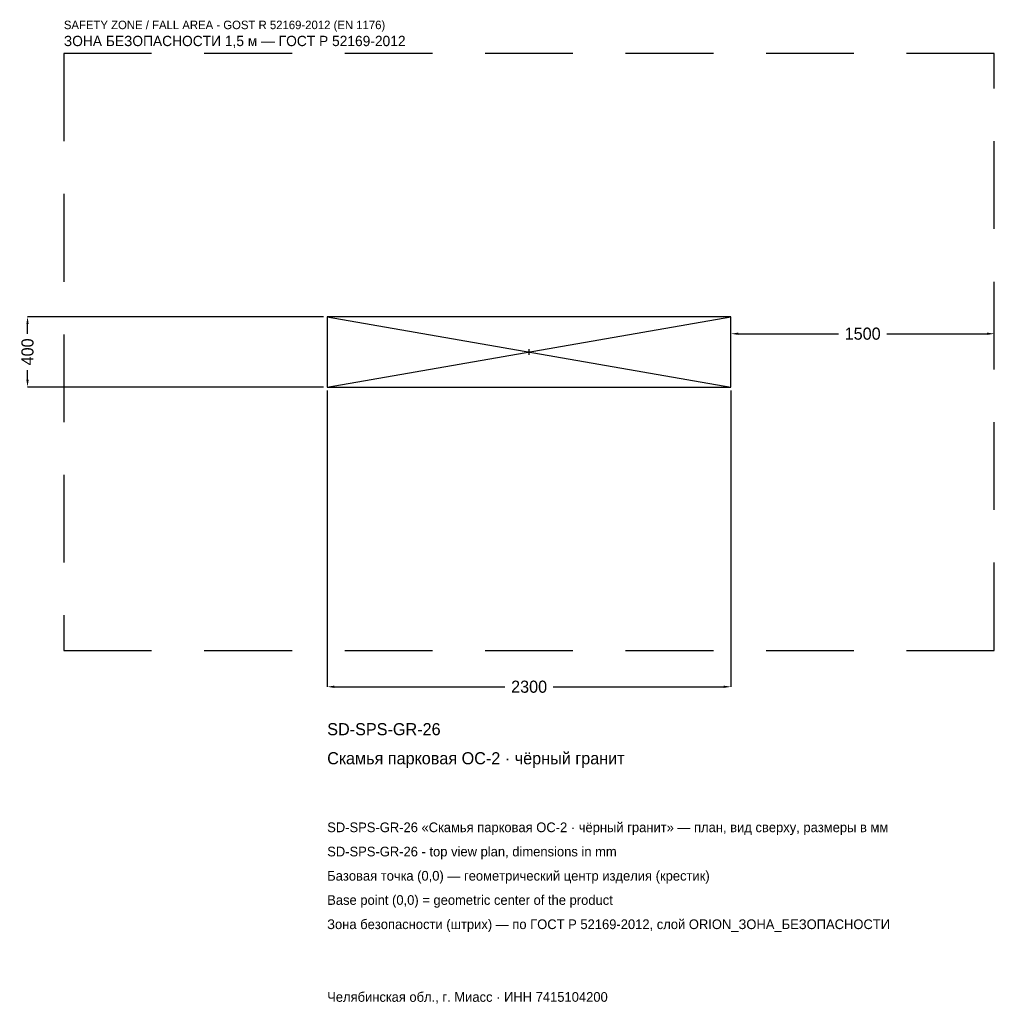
# Model space of a CAD drawing. Header units: metres. Extents: x -2902 to 2650, y -3715 to 1892.
import ezdxf

# ---------------------------------------------------------------- set-up
doc = ezdxf.new("R2010")
doc.units = ezdxf.units.M
doc.linetypes.add('DASHED', pattern=[800, 500, -300])
for name, color, linetype in [('ЗСК_ДАННЫЕ', 3, 'Continuous'), ('ЗСК_ЗОНА_БЕЗОПАСНОСТИ', 1, 'Continuous'), ('ЗСК_КОНТУР', 7, 'Continuous'), ('ЗСК_РАЗМЕРЫ', 8, 'Continuous')]:
    doc.layers.add(name, color=color, linetype=linetype)
doc.dimstyles.new('ORION', dxfattribs={"dimtxt": 69, "dimasz": 41.4, "dimexe": 1.25, "dimexo": 20.7, "dimtad": 1, "dimdec": 0, "dimcen": 2.5, "dimazin": 3, "dimtfac": 1, "dimtmove": 0, "dimatfit": 3})

# ---------------------------------------------------------------- blocks, each defined once
blk = doc.blocks.new('_CLOSEDFILLED')
at = {"color": 0, "linetype": 'BYBLOCK'}
blk.add_solid([(-1, 0.16), (0, 0), (-1, -0.16)], dxfattribs=at)
blk = doc.blocks.new('*D1')
for p, q in [((-1150, -220.7), (-1150, -1907)), ((1150, -220.7), (1150, -1907)), ((-1108.6, -1907), (-138, -1907)), ((138, -1907), (1108.6, -1907))]:
    blk.add_line(p, q)
at = {"layer": 'Defpoints'}
for p in [(-1150, -200), (1150, -200), (-1150, -1907)]:
    blk.add_point(p, dxfattribs=at)
at = {"layer": 'ЗСК_РАЗМЕРЫ', "xscale": 41.4, "yscale": 41.4, "rotation": 180}
blk.add_blockref('_CLOSEDFILLED', (-1150, -1907), dxfattribs=at)
at = {"layer": 'ЗСК_РАЗМЕРЫ', "xscale": 41.4, "yscale": 41.4}
blk.add_blockref('_CLOSEDFILLED', (1150, -1907), dxfattribs=at)
at = {"layer": 'ЗСК_РАЗМЕРЫ', "insert": (0, -1907), "char_height": 69, "attachment_point": 5}
blk.add_mtext('2300', dxfattribs=at)
blk = doc.blocks.new('*D2')
for p, q in [((-1170.7, 200), (-2857, 200)), ((-2857, 103.5), (-2857, 158.6)), ((-2857, -158.6), (-2857, -103.5)), ((-1170.7, -200), (-2857, -200))]:
    blk.add_line(p, q)
at = {"layer": 'Defpoints'}
for p in [(-1150, 200), (-2857, -200), (-1150, -200)]:
    blk.add_point(p, dxfattribs=at)
at = {"layer": 'ЗСК_РАЗМЕРЫ', "xscale": 41.4, "yscale": 41.4}
for p, rotation in [((-2857, 200), 90), ((-2857, -200), 270)]:
    blk.add_blockref('_CLOSEDFILLED', p, dxfattribs=dict(at, rotation=rotation))
at = {"layer": 'ЗСК_РАЗМЕРЫ', "insert": (-2857, 0), "char_height": 69, "attachment_point": 5, "rotation": 90}
blk.add_mtext('400', dxfattribs=at)
blk = doc.blocks.new('*D3')
for p, q in [((1150, 20.7), (1150, 103.5)), ((1191.4, 103.5), (1762, 103.5)), ((2038, 103.5), (2608.6, 103.5)), ((2650, 20.7), (2650, 103.5))]:
    blk.add_line(p, q)
at = {"layer": 'Defpoints'}
for p in [(1150, 103.5), (1150, 0), (2650, 0)]:
    blk.add_point(p, dxfattribs=at)
at = {"layer": 'ЗСК_РАЗМЕРЫ', "xscale": 41.4, "yscale": 41.4, "rotation": 180}
blk.add_blockref('_CLOSEDFILLED', (1150, 103.5), dxfattribs=at)
at = {"layer": 'ЗСК_РАЗМЕРЫ', "xscale": 41.4, "yscale": 41.4}
blk.add_blockref('_CLOSEDFILLED', (2650, 103.5), dxfattribs=at)
at = {"layer": 'ЗСК_РАЗМЕРЫ', "insert": (1900, 103.5), "char_height": 69, "attachment_point": 5}
blk.add_mtext('1500', dxfattribs=at)
blk = doc.blocks.new('ОРИОН SD-SPS-GR-26 Скамья парковая ОС-2 · чёрный гранит')
at = {"layer": 'ЗСК_ЗОНА_БЕЗОПАСНОСТИ', "linetype": 'DASHED'}
blk.add_lwpolyline([(-2650, -1700), (2650, -1700), (2650, 1700), (-2650, 1700)], close=True, dxfattribs=at)
at = {"layer": 'ЗСК_КОНТУР'}
for p, q in [((-1150, -200), (1150, 200)), ((-1150, 200), (1150, -200))]:
    blk.add_line(p, q, dxfattribs=at)
blk.add_lwpolyline([(-1150, -200), (1150, -200), (1150, 200), (-1150, 200)], close=True, dxfattribs=at)
at = {"layer": 'ЗСК_РАЗМЕРЫ'}
for p, q in [((-16, 0), (16, 0)), ((0, -16), (0, 16))]:
    blk.add_line(p, q, dxfattribs=at)
at = {"layer": 'ЗСК_ДАННЫЕ'}
for tag, p in [('АРТИКУЛ', (-1150, -2183)), ('НАИМЕНОВАНИЕ', (-1150, -2348.6))]:
    blk.add_attdef(tag, p, '', height=69, dxfattribs=at)
at = {"layer": 'ЗСК_ДАННЫЕ', "flags": 1}
for tag, p in [('ПРОИЗВОДИТЕЛЬ', (-1150, -2514.2)), ('ТЕЛЕФОН', (-1150, -2679.8)), ('САЙТ', (-1150, -3011)), ('АДРЕС', (-1150, -3176.6)), ('РЕКВИЗИТЫ', (-1150, -3342.2)), ('ГАБАРИТЫ', (-1150, -3507.8)), ('ЗОНА_БЕЗОПАСНОСТИ', (-1150, -3673.4))]:
    blk.add_attdef(tag, p, '', height=69, dxfattribs=at)
at = {"layer": 'ЗСК_ЗОНА_БЕЗОПАСНОСТИ', "color": 1}
for s, height, p in [('SAFETY ZONE / FALL AREA - GOST R 52169-2012 (EN 1176)', 48.3, (-2650, 1838)), ('ЗОНА БЕЗОПАСНОСТИ 1,5 м — ГОСТ Р 52169-2012', 58.65, (-2650, 1741.4))]:
    blk.add_text(s, height=height, dxfattribs=at).set_placement(p)
at = {"layer": 'ЗСК_РАЗМЕРЫ'}
dim = blk.add_linear_dim(base=(-2857, -200), p1=(-1150, -200), p2=(-1150, 200), angle=90, dimstyle='ORION', dxfattribs=at)
dim.commit()
dim.dimension.update_dxf_attribs({"geometry": '*D2', "text_midpoint": (-2857, 0)})
for base, p1, p2, picture, middle in [((1150, 103.5), (1150, 0), (2650, 0), '*D3', (1900, 103.5)), ((-1150, -1907), (-1150, -200), (1150, -200), '*D1', (0, -1907))]:
    dim = blk.add_linear_dim(base=base, p1=p1, p2=p2, dimstyle='ORION', dxfattribs=at)
    dim.commit()
    dim.dimension.update_dxf_attribs({"geometry": picture, "text_midpoint": middle})

msp = doc.modelspace()

# ---------------------------------------------------------------- block references
msp.add_blockref('ОРИОН SD-SPS-GR-26 Скамья парковая ОС-2 · чёрный гранит', (0, 0)).add_auto_attribs({'АРТИКУЛ': 'SD-SPS-GR-26', 'НАИМЕНОВАНИЕ': 'Скамья парковая ОС-2 · чёрный гранит'})

# ---------------------------------------------------------------- texts
at = {"layer": 'ЗСК_ДАННЫЕ', "color": 3}
for s, p in [('SD-SPS-GR-26 «Скамья парковая ОС-2 · чёрный гранит» — план, вид сверху, размеры в мм', (-1150, -2735)), ('SD-SPS-GR-26 - top view plan, dimensions in mm', (-1150, -2873)), ('Челябинская обл., г. Миасс · ИНН 7415104200', (-1150, -3701))]:
    msp.add_text(s, height=55.2, dxfattribs=at).set_placement(p)
at = {"layer": 'ЗСК_ДАННЫЕ', "color": 7}
for s, p in [('Базовая точка (0,0) — геометрический центр изделия (крестик)', (-1150, -3011)), ('Base point (0,0) = geometric center of the product', (-1150, -3149))]:
    msp.add_text(s, height=55.2, dxfattribs=at).set_placement(p)
at = {"layer": 'ЗСК_ДАННЫЕ', "color": 1}
msp.add_text('Зона безопасности (штрих) — по ГОСТ Р 52169-2012, слой ORION_ЗОНА_БЕЗОПАСНОСТИ', height=55.2, dxfattribs=at).set_placement((-1150, -3287))

doc.saveas('drawing.dxf')
